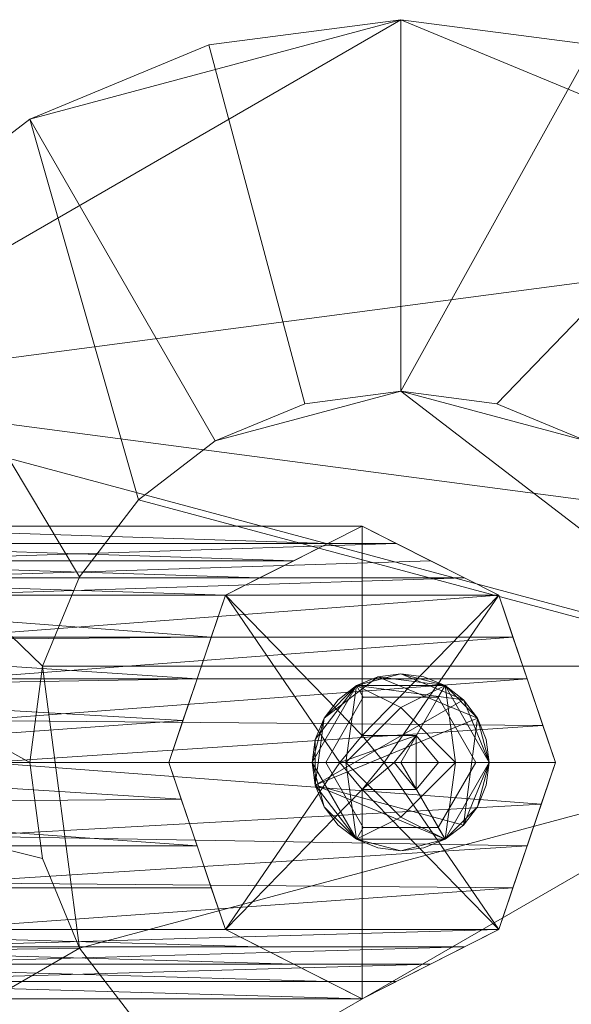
# Model space of a CAD drawing. Header units: millimetres. Extents: x 229 to 347, y 377 to 487.
# Tile 3 of 4: x 264 to 305, y 414 to 487. Entities that reach past the tile are written whole.
import ezdxf

# ---------------------------------------------------------------- set-up
doc = ezdxf.new("R2010")
doc.units = ezdxf.units.MM
doc.layers.add('E-LITE-EQPM', color=33, linetype='Continuous', lineweight=9)

# ---------------------------------------------------------------- blocks, each defined once
blk = doc.blocks.new('2019_ES_Iluminación_Estiluz_Volta_T-3533 - 2019_ES_Iluminación_Estiluz_Volta_T-3533-360495-_3D_')
at = {"layer": 'E-LITE-EQPM'}
mesh = blk.add_polyface(dxfattribs=at)
corners = [(27.496, 0, 2434.4), (29.37, 14.235, 2434.4), (34.864, 27.5, 2434.4), (43.605, 38.891, 2434.4), (54.996, 47.631, 2434.4), (68.261, 53.126, 2434.4), (82.496, 55, 2434.4), (96.731, 53.126, 2434.4), (109.996, 47.631, 2434.4), (121.387, 38.891, 2434.4), (130.127, 27.5, 2434.4), (135.622, 14.235, 2434.4), (137.496, 0, 2434.4), (135.622, -14.235, 2434.4), (130.127, -27.5, 2434.4), (121.387, -38.891, 2434.4), (109.996, -47.631, 2434.4), (96.731, -53.126, 2434.4), (82.496, -55, 2434.4), (68.261, -53.126, 2434.4), (54.996, -47.631, 2434.4), (43.605, -38.891, 2434.4), (34.864, -27.5, 2434.4), (29.37, -14.235, 2434.4), (54.996, 0, 2434.4), (55.933, -7.118, 2434.4), (58.68, -13.75, 2434.4), (63.05, -19.445, 2434.4), (68.746, -23.816, 2434.4), (75.378, -26.563, 2434.4), (82.496, -27.5, 2434.4), (89.613, -26.563, 2434.4), (96.246, -23.816, 2434.4), (101.941, -19.445, 2434.4), (106.311, -13.75, 2434.4), (109.059, -7.118, 2434.4), (109.996, 0, 2434.4), (109.059, 7.118, 2434.4), (106.311, 13.75, 2434.4), (101.941, 19.445, 2434.4), (96.246, 23.816, 2434.4), (89.613, 26.563, 2434.4), (82.496, 27.5, 2434.4), (75.378, 26.563, 2434.4), (68.746, 23.816, 2434.4), (63.05, 19.445, 2434.4), (58.68, 13.75, 2434.4), (55.933, 7.118, 2434.4)]
mesh.append_faces([[corners[k] for k in face] for face in [(7, 42, 6), (39, 10, 38), (45, 4, 44), (32, 16, 31), (15, 33, 14), (23, 26, 22), (29, 19, 28)]], dxfattribs={"vtx0": -1, "vtx1": -1})
mesh.append_faces([[corners[k] for k in face] for face in [(43, 5, 6, 42), (44, 4, 5, 43), (35, 12, 13, 34), (14, 33, 34, 13), (17, 30, 31, 16), (30, 17, 18), (20, 27, 28, 19), (27, 20, 21)]], dxfattribs={"vtx0": -1, "vtx2": -1})
mesh.append_faces([[corners[k] for k in face] for face in [(35, 36, 12)]], dxfattribs={"vtx1": -1, "vtx2": -1})
mesh.append_faces([[corners[k] for k in face] for face in [(40, 41, 8, 9), (41, 42, 7, 8), (9, 10, 39, 40), (36, 37, 11, 12), (37, 38, 10, 11), (3, 4, 45, 46), (2, 3, 46, 47), (47, 24, 1, 2), (0, 1, 24, 25), (32, 33, 15, 16), (26, 27, 21, 22), (23, 0, 25, 26), (18, 19, 29, 30)]], dxfattribs={"vtx1": -1, "vtx3": -1})
mesh = blk.add_polyface(dxfattribs=at)
corners = [(27.496, 0, 2438.4), (29.37, -14.235, 2438.4), (34.864, -27.5, 2438.4), (43.605, -38.891, 2438.4), (54.996, -47.631, 2438.4), (68.261, -53.126, 2438.4), (82.496, -55, 2438.4), (96.731, -53.126, 2438.4), (109.996, -47.631, 2438.4), (121.387, -38.891, 2438.4), (130.127, -27.5, 2438.4), (135.622, -14.235, 2438.4), (137.496, 0, 2438.4), (135.622, 14.235, 2438.4), (130.127, 27.5, 2438.4), (121.387, 38.891, 2438.4), (109.996, 47.631, 2438.4), (96.731, 53.126, 2438.4), (82.496, 55, 2438.4), (68.261, 53.126, 2438.4), (54.996, 47.631, 2438.4), (43.605, 38.891, 2438.4), (34.864, 27.5, 2438.4), (29.37, 14.235, 2438.4)]
mesh.append_faces([[corners[k] for k in face] for face in [(11, 9, 10), (6, 4, 5), (0, 22, 23), (20, 18, 19)]], dxfattribs={"vtx0": -1})
mesh.append_faces([[corners[k] for k in face] for face in [(22, 15, 18)]], dxfattribs={"vtx0": -1, "vtx1": -1, "vtx2": -1})
mesh.append_faces([[corners[k] for k in face] for face in [(22, 4, 11, 12)]], dxfattribs={"vtx0": -1, "vtx1": -1, "vtx3": -1})
mesh.append_faces([[corners[k] for k in face] for face in [(22, 12, 13)]], dxfattribs={"vtx0": -1, "vtx2": -1})
mesh.append_faces([[corners[k] for k in face] for face in [(18, 20, 21, 22)]], dxfattribs={"vtx0": -1, "vtx3": -1})
mesh.append_faces([[corners[k] for k in face] for face in [(17, 18, 15, 16)]], dxfattribs={"vtx1": -1})
mesh.append_faces([[corners[k] for k in face] for face in [(8, 9, 11, 4)]], dxfattribs={"vtx1": -1, "vtx2": -1, "vtx3": -1})
mesh.append_faces([[corners[k] for k in face] for face in [(6, 7, 8, 4), (2, 3, 4, 22), (0, 1, 2, 22), (13, 14, 15, 22)]], dxfattribs={"vtx2": -1, "vtx3": -1})
mesh = blk.add_polyface(dxfattribs=at)
corners = [(137.496, 0, 2434.4), (135.622, 14.235, 2434.4), (130.127, 27.5, 2434.4), (121.387, 38.891, 2434.4), (109.996, 47.631, 2434.4), (96.731, 53.126, 2434.4), (82.496, 55, 2434.4), (68.261, 53.126, 2434.4), (54.996, 47.631, 2434.4), (43.605, 38.891, 2434.4), (34.864, 27.5, 2434.4), (29.37, 14.235, 2434.4), (27.496, 0, 2434.4), (27.496, 0, 2438.4), (29.37, 14.235, 2438.4), (34.864, 27.5, 2438.4), (43.605, 38.891, 2438.4), (54.996, 47.631, 2438.4), (68.261, 53.126, 2438.4), (82.496, 55, 2438.4), (96.731, 53.126, 2438.4), (109.996, 47.631, 2438.4), (121.387, 38.891, 2438.4), (130.127, 27.5, 2438.4), (135.622, 14.235, 2438.4), (137.496, 0, 2438.4)]
mesh.append_faces([[corners[k] for k in face] for face in [(0, 1, 24, 25), (13, 14, 11, 12)]], dxfattribs={"vtx1": -1})
mesh.append_faces([[corners[k] for k in face] for face in [(1, 2, 23, 24), (3, 4, 21, 22), (2, 3, 22, 23), (4, 5, 20, 21), (19, 20, 5, 6), (6, 7, 18, 19), (7, 8, 17, 18), (9, 10, 15, 16), (8, 9, 16, 17), (10, 11, 14, 15)]], dxfattribs={"vtx1": -1, "vtx3": -1})
mesh = blk.add_polyface(dxfattribs=at)
corners = [(54.996, 0, 2436.4), (55.933, 7.118, 2436.4), (58.68, 13.75, 2436.4), (63.05, 19.445, 2436.4), (68.746, 23.816, 2436.4), (75.378, 26.563, 2436.4), (82.496, 27.5, 2436.4), (89.613, 26.563, 2436.4), (96.246, 23.816, 2436.4), (101.941, 19.445, 2436.4), (106.311, 13.75, 2436.4), (109.059, 7.118, 2436.4), (109.996, 0, 2436.4), (109.059, -7.118, 2436.4), (106.311, -13.75, 2436.4), (101.941, -19.445, 2436.4), (96.246, -23.816, 2436.4), (89.613, -26.563, 2436.4), (82.496, -27.5, 2436.4), (75.378, -26.563, 2436.4), (68.746, -23.816, 2436.4), (63.05, -19.445, 2436.4), (58.68, -13.75, 2436.4), (55.933, -7.118, 2436.4)]
mesh.append_faces([[corners[k] for k in face] for face in [(20, 12, 16, 18)]], dxfattribs={"vtx0": -1, "vtx1": -1, "vtx2": -1, "vtx3": -1})
mesh.append_faces([[corners[k] for k in face] for face in [(6, 11, 3, 4)]], dxfattribs={"vtx0": -1, "vtx1": -1, "vtx3": -1})
mesh.append_faces([[corners[k] for k in face] for face in [(17, 18, 16), (19, 20, 18), (9, 10, 8), (5, 6, 4)]], dxfattribs={"vtx1": -1})
mesh.append_faces([[corners[k] for k in face] for face in [(15, 16, 12, 14)]], dxfattribs={"vtx1": -1, "vtx2": -1})
mesh.append_faces([[corners[k] for k in face] for face in [(11, 12, 22, 1), (10, 11, 6, 8)]], dxfattribs={"vtx1": -1, "vtx2": -1, "vtx3": -1})
mesh.append_faces([[corners[k] for k in face] for face in [(12, 13, 14), (6, 7, 8)]], dxfattribs={"vtx2": -1})
mesh.append_faces([[corners[k] for k in face] for face in [(20, 21, 22, 12), (1, 2, 3, 11)]], dxfattribs={"vtx2": -1, "vtx3": -1})
mesh.append_faces([[corners[k] for k in face] for face in [(22, 23, 0, 1)]], dxfattribs={"vtx3": -1})
mesh = blk.add_polyface(dxfattribs=at)
corners = [(109.996, 0, 2436.4), (109.059, 7.118, 2436.4), (106.311, 13.75, 2436.4), (101.941, 19.445, 2436.4), (96.246, 23.816, 2436.4), (89.613, 26.563, 2436.4), (82.496, 27.5, 2436.4), (75.378, 26.563, 2436.4), (68.746, 23.816, 2436.4), (63.05, 19.445, 2436.4), (58.68, 13.75, 2436.4), (55.933, 7.118, 2436.4), (54.996, 0, 2436.4), (54.996, 0, 2434.4), (55.933, 7.118, 2434.4), (58.68, 13.75, 2434.4), (63.05, 19.445, 2434.4), (68.746, 23.816, 2434.4), (75.378, 26.563, 2434.4), (82.496, 27.5, 2434.4), (89.613, 26.563, 2434.4), (96.246, 23.816, 2434.4), (101.941, 19.445, 2434.4), (106.311, 13.75, 2434.4), (109.059, 7.118, 2434.4), (109.996, 0, 2434.4)]
mesh.append_faces([[corners[k] for k in face] for face in [(1, 24, 25, 0), (14, 11, 12, 13)]], dxfattribs={"vtx0": -1})
mesh.append_faces([[corners[k] for k in face] for face in [(2, 23, 24, 1), (4, 21, 22, 3), (3, 22, 23, 2), (5, 20, 21, 4), (20, 5, 6, 19), (7, 18, 19, 6), (8, 17, 18, 7), (10, 15, 16, 9), (9, 16, 17, 8), (11, 14, 15, 10)]], dxfattribs={"vtx0": -1, "vtx2": -1})
mesh = blk.add_polyface(dxfattribs=at)
corners = [(51.805, 0, 2331.059), (47.606, 12.374, 2333.999), (37.47, 17.5, 2341.097), (27.334, 12.374, 2348.194), (23.135, 0, 2351.134), (65.293, 0, 2411.342), (69.491, 12.374, 2408.402), (79.628, 17.5, 2401.304), (89.764, 12.374, 2394.207), (93.963, 0, 2391.267), (24.989, 5.465, 2349.836), (67.392, 6.187, 2409.872), (68.442, 9.281, 2409.137), (32.402, 14.937, 2344.645), (74.56, 14.937, 2404.853), (77.094, 16.219, 2403.079), (49.706, 6.187, 2332.529), (91.864, 6.187, 2392.737), (93.036, 2.732, 2391.916), (84.696, 14.937, 2397.755), (42.538, 14.937, 2337.548), (40.004, 16.219, 2339.322), (66.342, 3.094, 2410.607), (26.161, 8.92, 2349.015), (72.025, 13.656, 2406.628), (29.868, 13.656, 2346.42), (34.936, 16.219, 2342.871), (48.656, 9.281, 2333.264), (90.814, 9.281, 2393.472), (50.755, 3.094, 2331.794), (87.23, 13.656, 2395.981), (45.072, 13.656, 2335.773), (82.162, 16.219, 2399.53)]
mesh.append_faces([[corners[k] for k in face] for face in [(22, 4, 5)]], dxfattribs={"vtx0": -1})
mesh.append_faces([[corners[k] for k in face] for face in [(10, 11, 23), (4, 22, 10), (12, 23, 11), (16, 17, 29), (18, 29, 17), (6, 3, 12)]], dxfattribs={"vtx0": -1, "vtx1": -1})
mesh.append_faces([[corners[k] for k in face] for face in [(12, 3, 23), (24, 13, 25), (27, 8, 28), (15, 2, 26), (30, 1, 31), (6, 25, 3), (16, 28, 17), (19, 31, 20, 32), (13, 24, 14), (26, 14, 15), (28, 16, 27), (18, 0, 29), (31, 19, 30), (32, 20, 21)]], dxfattribs={"vtx0": -1, "vtx2": -1})
mesh.append_faces([[corners[k] for k in face] for face in [(9, 0, 18)]], dxfattribs={"vtx1": -1})
mesh.append_faces([[corners[k] for k in face] for face in [(15, 7, 2), (26, 13, 14), (22, 11, 10), (6, 24, 25), (27, 1, 8), (30, 8, 1)]], dxfattribs={"vtx1": -1, "vtx2": -1})
mesh.append_faces([[corners[k] for k in face] for face in [(7, 32, 21, 2)]], dxfattribs={"vtx1": -1, "vtx3": -1})
mesh = blk.add_polyface(dxfattribs=at)
corners = [(93.963, 0, 2391.267), (89.764, 12.374, 2394.207), (79.628, 17.5, 2401.304), (69.491, 12.374, 2408.402), (65.293, 0, 2411.342), (77.99, 0, 2402.451), (79.628, 2, 2401.304), (81.266, 0, 2400.157)]
mesh.append_faces([[corners[k] for k in face] for face in [(1, 7, 0)]], dxfattribs={"vtx0": -1})
mesh.append_faces([[corners[k] for k in face] for face in [(2, 6, 1)]], dxfattribs={"vtx0": -1, "vtx1": -1})
mesh.append_faces([[corners[k] for k in face] for face in [(5, 6, 3), (2, 3, 6), (6, 7, 1)]], dxfattribs={"vtx1": -1, "vtx2": -1})
mesh.append_faces([[corners[k] for k in face] for face in [(3, 4, 5)]], dxfattribs={"vtx2": -1})
mesh = blk.add_polyface(dxfattribs=at)
corners = [(75.933, 0, 2438.4), (79.214, 5.683, 2438.4), (85.777, 5.683, 2438.4), (89.058, 0, 2438.4), (89.058, 0, 2436.4), (88.835, 1.699, 2436.4), (88.179, 3.281, 2436.4), (87.136, 4.64, 2436.4), (85.777, 5.683, 2436.4), (84.194, 6.339, 2436.4), (82.496, 6.563, 2436.4), (80.797, 6.339, 2436.4), (79.214, 5.683, 2436.4), (77.855, 4.64, 2436.4), (76.812, 3.281, 2436.4), (76.157, 1.699, 2436.4), (75.933, 0, 2436.4), (89.058, 0, 2430.4), (85.777, 5.683, 2430.4), (79.214, 5.683, 2430.4), (75.933, 0, 2430.4), (75.933, 0, 2434.4), (76.157, 1.699, 2434.4), (76.812, 3.281, 2434.4), (77.855, 4.64, 2434.4), (79.214, 5.683, 2434.4), (80.797, 6.339, 2434.4), (82.496, 6.563, 2434.4), (84.194, 6.339, 2434.4), (85.777, 5.683, 2434.4), (87.136, 4.64, 2434.4), (88.179, 3.281, 2434.4), (88.835, 1.699, 2434.4), (89.058, 0, 2434.4)]
mesh.append_faces([[corners[k] for k in face] for face in [(7, 2, 6), (9, 2, 8), (13, 1, 12), (1, 14, 0), (14, 1, 13), (15, 0, 14), (30, 18, 29), (26, 19, 25), (24, 19, 23)]], dxfattribs={"vtx0": -1, "vtx1": -1})
mesh.append_faces([[corners[k] for k in face] for face in [(6, 2, 3), (2, 7, 8), (2, 9, 10), (1, 10, 11), (10, 1, 2), (31, 17, 18), (17, 31, 32), (18, 27, 28), (27, 18, 19), (23, 19, 20)]], dxfattribs={"vtx0": -1, "vtx2": -1})
mesh.append_faces([[corners[k] for k in face] for face in [(33, 17, 32), (21, 22, 20)]], dxfattribs={"vtx1": -1})
mesh.append_faces([[corners[k] for k in face] for face in [(5, 6, 3), (11, 12, 1), (30, 31, 18), (28, 29, 18), (26, 27, 19), (24, 25, 19), (22, 23, 20)]], dxfattribs={"vtx1": -1, "vtx2": -1})
mesh.append_faces([[corners[k] for k in face] for face in [(3, 4, 5), (15, 16, 0)]], dxfattribs={"vtx2": -1})
mesh = blk.add_polyface(dxfattribs=at)
corners = [(89.058, 0, 2436.4), (88.835, -1.699, 2436.4), (88.179, -3.281, 2436.4), (87.136, -4.64, 2436.4), (85.777, -5.683, 2436.4), (84.194, -6.339, 2436.4), (82.496, -6.563, 2436.4), (80.797, -6.339, 2436.4), (79.214, -5.683, 2436.4), (77.855, -4.64, 2436.4), (76.812, -3.281, 2436.4), (76.157, -1.699, 2436.4), (75.933, 0, 2436.4), (76.157, 1.699, 2436.4), (76.812, 3.281, 2436.4), (77.855, 4.64, 2436.4), (79.214, 5.683, 2436.4), (80.797, 6.339, 2436.4), (82.496, 6.563, 2436.4), (84.194, 6.339, 2436.4), (85.777, 5.683, 2436.4), (87.136, 4.64, 2436.4), (88.179, 3.281, 2436.4), (88.835, 1.699, 2436.4)]
mesh.append_faces([[corners[k] for k in face] for face in [(3, 0, 1, 2)]], dxfattribs={"vtx0": -1})
mesh.append_faces([[corners[k] for k in face] for face in [(0, 3, 22, 23)]], dxfattribs={"vtx0": -1, "vtx1": -1})
mesh.append_faces([[corners[k] for k in face] for face in [(4, 11, 22, 3), (8, 11, 4)]], dxfattribs={"vtx0": -1, "vtx1": -1, "vtx2": -1})
mesh.append_faces([[corners[k] for k in face] for face in [(22, 11, 14, 17)]], dxfattribs={"vtx0": -1, "vtx1": -1, "vtx2": -1, "vtx3": -1})
mesh.append_faces([[corners[k] for k in face] for face in [(5, 6, 4)]], dxfattribs={"vtx1": -1})
mesh.append_faces([[corners[k] for k in face] for face in [(9, 10, 11, 8), (18, 19, 20, 17)]], dxfattribs={"vtx2": -1})
mesh.append_faces([[corners[k] for k in face] for face in [(6, 7, 8, 4), (20, 21, 22, 17)]], dxfattribs={"vtx2": -1, "vtx3": -1})
mesh.append_faces([[corners[k] for k in face] for face in [(11, 12, 13, 14), (14, 15, 16, 17)]], dxfattribs={"vtx3": -1})
mesh = blk.add_polyface(dxfattribs=at)
corners = [(75.933, 0, 2434.4), (76.157, -1.699, 2434.4), (76.812, -3.281, 2434.4), (77.855, -4.64, 2434.4), (79.214, -5.683, 2434.4), (80.797, -6.339, 2434.4), (82.496, -6.563, 2434.4), (84.194, -6.339, 2434.4), (85.777, -5.683, 2434.4), (87.136, -4.64, 2434.4), (88.179, -3.281, 2434.4), (88.835, -1.699, 2434.4), (89.058, 0, 2434.4), (88.835, 1.699, 2434.4), (88.179, 3.281, 2434.4), (87.136, 4.64, 2434.4), (85.777, 5.683, 2434.4), (84.194, 6.339, 2434.4), (82.496, 6.563, 2434.4), (80.797, 6.339, 2434.4), (79.214, 5.683, 2434.4), (77.855, 4.64, 2434.4), (76.812, 3.281, 2434.4), (76.157, 1.699, 2434.4)]
mesh.append_faces([[corners[k] for k in face] for face in [(15, 12, 13, 14), (1, 23, 0), (6, 4, 5)]], dxfattribs={"vtx0": -1})
mesh.append_faces([[corners[k] for k in face] for face in [(23, 1, 15, 20), (9, 12, 15, 1)]], dxfattribs={"vtx0": -1, "vtx1": -1, "vtx2": -1, "vtx3": -1})
mesh.append_faces([[corners[k] for k in face] for face in [(8, 9, 1, 4)]], dxfattribs={"vtx1": -1, "vtx2": -1, "vtx3": -1})
mesh.append_faces([[corners[k] for k in face] for face in [(21, 22, 23, 20)]], dxfattribs={"vtx2": -1})
mesh.append_faces([[corners[k] for k in face] for face in [(18, 19, 20, 15), (6, 7, 8, 4)]], dxfattribs={"vtx2": -1, "vtx3": -1})
mesh.append_faces([[corners[k] for k in face] for face in [(15, 16, 17, 18), (9, 10, 11, 12), (1, 2, 3, 4)]], dxfattribs={"vtx3": -1})
mesh = blk.add_polyface(dxfattribs=at)
corners = [(78.433, 0, 2404.4), (75.933, 0, 2409.4), (79.214, 5.683, 2409.4), (85.777, 5.683, 2409.4), (89.058, 0, 2409.4), (86.558, 0, 2404.4), (82.496, 4.062, 2404.4)]
mesh.append_faces([[corners[k] for k in face] for face in [(3, 5, 6), (6, 2, 3)]], dxfattribs={"vtx0": -1, "vtx2": -1})
mesh.append_faces([[corners[k] for k in face] for face in [(4, 5, 3), (1, 2, 0)]], dxfattribs={"vtx1": -1})
mesh.append_faces([[corners[k] for k in face] for face in [(6, 0, 2)]], dxfattribs={"vtx1": -1, "vtx2": -1})
mesh = blk.add_polyface(dxfattribs=at)
corners = [(89.058, 0, 2438.4), (85.777, 5.683, 2438.4), (79.214, 5.683, 2438.4), (75.933, 0, 2438.4), (82.496, 0, 2438.4)]
mesh.append_faces([[corners[k] for k in face] for face in [(0, 1, 4)]], dxfattribs={"vtx1": -1})
mesh.append_faces([[corners[k] for k in face] for face in [(2, 3, 4, 1)]], dxfattribs={"vtx2": -1})
mesh = blk.add_polyface(dxfattribs=at)
corners = [(75.933, 0, 2430.4), (79.214, 5.683, 2430.4), (85.777, 5.683, 2430.4), (89.058, 0, 2430.4), (88.058, 0, 2430.4), (85.277, 4.817, 2430.4), (79.714, 4.817, 2430.4), (76.933, 0, 2430.4)]
mesh.append_faces([[corners[k] for k in face] for face in [(1, 6, 7, 0)]], dxfattribs={"vtx0": -1})
mesh.append_faces([[corners[k] for k in face] for face in [(2, 5, 6, 1)]], dxfattribs={"vtx0": -1, "vtx2": -1})
mesh.append_faces([[corners[k] for k in face] for face in [(4, 5, 2, 3)]], dxfattribs={"vtx1": -1})
mesh = blk.add_polyface(dxfattribs=at)
corners = [(76.933, 0, 2429.4), (79.714, 4.817, 2429.4), (85.277, 4.817, 2429.4), (88.058, 0, 2429.4), (89.058, 0, 2429.4), (85.777, 5.683, 2429.4), (79.214, 5.683, 2429.4), (75.933, 0, 2429.4)]
mesh.append_faces([[corners[k] for k in face] for face in [(5, 2, 3, 4)]], dxfattribs={"vtx0": -1})
mesh.append_faces([[corners[k] for k in face] for face in [(0, 1, 6, 7)]], dxfattribs={"vtx1": -1})
mesh.append_faces([[corners[k] for k in face] for face in [(1, 2, 5, 6)]], dxfattribs={"vtx1": -1, "vtx3": -1})
mesh = blk.add_polyface(dxfattribs=at)
corners = [(89.058, 0, 2409.4), (85.777, 5.683, 2409.4), (79.214, 5.683, 2409.4), (75.933, 0, 2409.4), (75.933, 0, 2429.4), (79.214, 5.683, 2429.4), (85.777, 5.683, 2429.4), (89.058, 0, 2429.4)]
mesh.append_faces([[corners[k] for k in face] for face in [(5, 2, 3, 4)]], dxfattribs={"vtx0": -1})
mesh.append_faces([[corners[k] for k in face] for face in [(6, 1, 2, 5)]], dxfattribs={"vtx0": -1, "vtx2": -1})
mesh.append_faces([[corners[k] for k in face] for face in [(7, 0, 1, 6)]], dxfattribs={"vtx2": -1})
mesh = blk.add_polyface(dxfattribs=at)
corners = [(76.933, 0, 2430.4), (79.714, 4.817, 2430.4), (85.277, 4.817, 2430.4), (88.058, 0, 2430.4), (88.058, 0, 2429.4), (85.277, 4.817, 2429.4), (79.714, 4.817, 2429.4), (76.933, 0, 2429.4)]
mesh.append_faces([[corners[k] for k in face] for face in [(1, 6, 7, 0)]], dxfattribs={"vtx0": -1})
mesh.append_faces([[corners[k] for k in face] for face in [(2, 5, 6, 1)]], dxfattribs={"vtx0": -1, "vtx2": -1})
mesh.append_faces([[corners[k] for k in face] for face in [(3, 4, 5, 2)]], dxfattribs={"vtx2": -1})
mesh = blk.add_polyface(dxfattribs=at)
corners = [(78.433, 0, 2404.4), (82.496, 4.062, 2404.4), (86.558, 0, 2404.4), (82.496, 0, 2404.4)]
mesh.append_faces([[corners[k] for k in face] for face in [(1, 2, 3, 0)]])
mesh = blk.add_polyface(dxfattribs=at)
corners = [(81.266, 0, 2400.157), (79.628, 2, 2401.304), (77.99, 0, 2402.451), (82.005, 0, 2408.185), (83.643, 2, 2407.038), (85.281, 0, 2405.891)]
mesh.append_faces([[corners[k] for k in face] for face in [(2, 4, 1)]], dxfattribs={"vtx0": -1, "vtx1": -1})
mesh.append_faces([[corners[k] for k in face] for face in [(3, 4, 2)]], dxfattribs={"vtx1": -1})
mesh.append_faces([[corners[k] for k in face] for face in [(5, 0, 1, 4)]], dxfattribs={"vtx2": -1})
mesh = blk.add_polyface(dxfattribs=at)
corners = [(85.281, 0, 2405.891), (83.643, 2, 2407.038), (82.005, 0, 2408.185), (83.643, 0, 2407.038)]
mesh.append_faces([[corners[k] for k in face] for face in [(3, 1, 2), (1, 3, 0)]], dxfattribs={"vtx0": -1})
mesh = blk.add_polyface(dxfattribs=at)
corners = [(23.135, 0, 2351.134), (27.334, -12.374, 2348.194), (37.47, -17.5, 2341.097), (47.606, -12.374, 2333.999), (51.805, 0, 2331.059), (93.963, 0, 2391.267), (89.764, -12.374, 2394.207), (79.628, -17.5, 2401.304), (69.491, -12.374, 2408.402), (65.293, 0, 2411.342), (49.951, -5.465, 2332.357), (91.864, -6.187, 2392.737), (90.814, -9.281, 2393.472), (42.538, -14.937, 2337.548), (84.696, -14.937, 2397.755), (82.162, -16.219, 2399.53), (25.234, -6.187, 2349.664), (67.392, -6.187, 2409.872), (66.22, -2.732, 2410.693), (74.56, -14.937, 2404.853), (32.402, -14.937, 2344.645), (34.936, -16.219, 2342.871), (92.913, -3.094, 2392.002), (48.779, -8.92, 2333.178), (87.23, -13.656, 2395.981), (45.072, -13.656, 2335.773), (40.004, -16.219, 2339.322), (26.284, -9.281, 2348.929), (68.442, -9.281, 2409.137), (24.184, -3.094, 2350.399), (72.025, -13.656, 2406.628), (29.868, -13.656, 2346.42), (77.094, -16.219, 2403.079)]
mesh.append_faces([[corners[k] for k in face] for face in [(22, 4, 5)]], dxfattribs={"vtx0": -1})
mesh.append_faces([[corners[k] for k in face] for face in [(10, 11, 23), (12, 23, 11), (4, 22, 10), (16, 17, 29), (18, 29, 17), (6, 3, 12)]], dxfattribs={"vtx0": -1, "vtx1": -1})
mesh.append_faces([[corners[k] for k in face] for face in [(12, 3, 23), (6, 25, 3), (24, 13, 25), (30, 1, 31), (21, 7, 32), (19, 31, 20), (13, 24, 14), (26, 14, 15), (18, 0, 29), (31, 19, 30), (32, 20, 21)]], dxfattribs={"vtx0": -1, "vtx2": -1})
mesh.append_faces([[corners[k] for k in face] for face in [(9, 0, 18)]], dxfattribs={"vtx1": -1})
mesh.append_faces([[corners[k] for k in face] for face in [(21, 2, 7), (26, 13, 14), (32, 19, 20), (22, 11, 10), (6, 24, 25), (30, 8, 1)]], dxfattribs={"vtx1": -1, "vtx2": -1})
mesh.append_faces([[corners[k] for k in face] for face in [(15, 7, 2, 26), (8, 28, 27, 1), (28, 17, 16, 27)]], dxfattribs={"vtx1": -1, "vtx3": -1})
mesh = blk.add_polyface(dxfattribs=at)
corners = [(27.496, 0, 2434.4), (29.37, -14.235, 2434.4), (34.864, -27.5, 2434.4), (43.605, -38.891, 2434.4), (54.996, -47.631, 2434.4), (68.261, -53.126, 2434.4), (82.496, -55, 2434.4), (96.731, -53.126, 2434.4), (109.996, -47.631, 2434.4), (121.387, -38.891, 2434.4), (130.127, -27.5, 2434.4), (135.622, -14.235, 2434.4), (137.496, 0, 2434.4), (137.496, 0, 2438.4), (135.622, -14.235, 2438.4), (130.127, -27.5, 2438.4), (121.387, -38.891, 2438.4), (109.996, -47.631, 2438.4), (96.731, -53.126, 2438.4), (82.496, -55, 2438.4), (68.261, -53.126, 2438.4), (54.996, -47.631, 2438.4), (43.605, -38.891, 2438.4), (34.864, -27.5, 2438.4), (29.37, -14.235, 2438.4), (27.496, 0, 2438.4)]
mesh.append_faces([[corners[k] for k in face] for face in [(0, 1, 24, 25), (13, 14, 11, 12)]], dxfattribs={"vtx1": -1})
mesh.append_faces([[corners[k] for k in face] for face in [(1, 2, 23, 24), (3, 4, 21, 22), (2, 3, 22, 23), (4, 5, 20, 21), (19, 20, 5, 6), (6, 7, 18, 19), (7, 8, 17, 18), (9, 10, 15, 16), (8, 9, 16, 17), (10, 11, 14, 15)]], dxfattribs={"vtx1": -1, "vtx3": -1})
mesh = blk.add_polyface(dxfattribs=at)
corners = [(54.996, 0, 2436.4), (55.933, -7.118, 2436.4), (58.68, -13.75, 2436.4), (63.05, -19.445, 2436.4), (68.746, -23.816, 2436.4), (75.378, -26.563, 2436.4), (82.496, -27.5, 2436.4), (89.613, -26.563, 2436.4), (96.246, -23.816, 2436.4), (101.941, -19.445, 2436.4), (106.311, -13.75, 2436.4), (109.059, -7.118, 2436.4), (109.996, 0, 2436.4), (109.996, 0, 2434.4), (109.059, -7.118, 2434.4), (106.311, -13.75, 2434.4), (101.941, -19.445, 2434.4), (96.246, -23.816, 2434.4), (89.613, -26.563, 2434.4), (82.496, -27.5, 2434.4), (75.378, -26.563, 2434.4), (68.746, -23.816, 2434.4), (63.05, -19.445, 2434.4), (58.68, -13.75, 2434.4), (55.933, -7.118, 2434.4), (54.996, 0, 2434.4)]
mesh.append_faces([[corners[k] for k in face] for face in [(1, 24, 25, 0), (14, 11, 12, 13)]], dxfattribs={"vtx0": -1})
mesh.append_faces([[corners[k] for k in face] for face in [(2, 23, 24, 1), (4, 21, 22, 3), (3, 22, 23, 2), (5, 20, 21, 4), (20, 5, 6, 19), (7, 18, 19, 6), (8, 17, 18, 7), (10, 15, 16, 9), (9, 16, 17, 8), (11, 14, 15, 10)]], dxfattribs={"vtx0": -1, "vtx2": -1})
mesh = blk.add_polyface(dxfattribs=at)
corners = [(65.293, 0, 2411.342), (69.491, -12.374, 2408.402), (79.628, -17.5, 2401.304), (89.764, -12.374, 2394.207), (93.963, 0, 2391.267), (81.266, 0, 2400.157), (79.628, -2, 2401.304), (77.99, 0, 2402.451)]
mesh.append_faces([[corners[k] for k in face] for face in [(1, 7, 0)]], dxfattribs={"vtx0": -1})
mesh.append_faces([[corners[k] for k in face] for face in [(2, 6, 1), (7, 1, 6), (3, 6, 2)]], dxfattribs={"vtx0": -1, "vtx1": -1})
mesh.append_faces([[corners[k] for k in face] for face in [(5, 6, 3)]], dxfattribs={"vtx1": -1, "vtx2": -1})
mesh.append_faces([[corners[k] for k in face] for face in [(3, 4, 5)]], dxfattribs={"vtx2": -1})
mesh = blk.add_polyface(dxfattribs=at)
corners = [(89.058, 0, 2438.4), (85.777, -5.683, 2438.4), (79.214, -5.683, 2438.4), (75.933, 0, 2438.4), (75.933, 0, 2436.4), (76.157, -1.699, 2436.4), (76.812, -3.281, 2436.4), (77.855, -4.64, 2436.4), (79.214, -5.683, 2436.4), (80.797, -6.339, 2436.4), (82.496, -6.563, 2436.4), (84.194, -6.339, 2436.4), (85.777, -5.683, 2436.4), (87.136, -4.64, 2436.4), (88.179, -3.281, 2436.4), (88.835, -1.699, 2436.4), (89.058, 0, 2436.4), (75.933, 0, 2430.4), (79.214, -5.683, 2430.4), (85.777, -5.683, 2430.4), (89.058, 0, 2430.4), (89.058, 0, 2434.4), (88.835, -1.699, 2434.4), (88.179, -3.281, 2434.4), (87.136, -4.64, 2434.4), (85.777, -5.683, 2434.4), (84.194, -6.339, 2434.4), (82.496, -6.563, 2434.4), (80.797, -6.339, 2434.4), (79.214, -5.683, 2434.4), (77.855, -4.64, 2434.4), (76.812, -3.281, 2434.4), (76.157, -1.699, 2434.4), (75.933, 0, 2434.4)]
mesh.append_faces([[corners[k] for k in face] for face in [(9, 2, 8), (1, 14, 0), (14, 1, 13), (15, 0, 14), (30, 18, 29), (26, 19, 25)]], dxfattribs={"vtx0": -1, "vtx1": -1})
mesh.append_faces([[corners[k] for k in face] for face in [(6, 2, 3), (2, 7, 8), (2, 9, 10), (10, 1, 2), (31, 17, 18), (17, 31, 32), (18, 27, 28), (27, 18, 19), (23, 19, 20), (20, 22, 23)]], dxfattribs={"vtx0": -1, "vtx2": -1})
mesh.append_faces([[corners[k] for k in face] for face in [(4, 5, 3), (33, 17, 32), (21, 22, 20)]], dxfattribs={"vtx1": -1})
mesh.append_faces([[corners[k] for k in face] for face in [(6, 7, 2), (5, 6, 3), (10, 11, 1), (12, 13, 1), (11, 12, 1), (30, 31, 18), (28, 29, 18), (26, 27, 19), (24, 25, 19), (23, 24, 19)]], dxfattribs={"vtx1": -1, "vtx2": -1})
mesh.append_faces([[corners[k] for k in face] for face in [(15, 16, 0)]], dxfattribs={"vtx2": -1})
mesh = blk.add_polyface(dxfattribs=at)
corners = [(89.058, 0, 2409.4), (85.777, -5.683, 2409.4), (79.214, -5.683, 2409.4), (75.933, 0, 2409.4), (78.433, 0, 2404.4), (82.496, -4.062, 2404.4), (86.558, 0, 2404.4)]
mesh.append_faces([[corners[k] for k in face] for face in [(2, 4, 5), (5, 1, 2)]], dxfattribs={"vtx0": -1, "vtx2": -1})
mesh.append_faces([[corners[k] for k in face] for face in [(3, 4, 2), (0, 1, 6)]], dxfattribs={"vtx1": -1})
mesh.append_faces([[corners[k] for k in face] for face in [(5, 6, 1)]], dxfattribs={"vtx1": -1, "vtx2": -1})
mesh = blk.add_polyface(dxfattribs=at)
corners = [(75.933, 0, 2438.4), (79.214, -5.683, 2438.4), (85.777, -5.683, 2438.4), (89.058, 0, 2438.4), (82.496, 0, 2438.4)]
mesh.append_faces([[corners[k] for k in face] for face in [(2, 3, 4)]], dxfattribs={"vtx2": -1})
mesh.append_faces([[corners[k] for k in face] for face in [(4, 0, 1, 2)]], dxfattribs={"vtx3": -1})
mesh = blk.add_polyface(dxfattribs=at)
corners = [(89.058, 0, 2430.4), (85.777, -5.683, 2430.4), (79.214, -5.683, 2430.4), (75.933, 0, 2430.4), (76.933, 0, 2430.4), (79.714, -4.817, 2430.4), (85.277, -4.817, 2430.4), (88.058, 0, 2430.4)]
mesh.append_faces([[corners[k] for k in face] for face in [(5, 6, 1, 2)]], dxfattribs={"vtx1": -1, "vtx3": -1})
mesh.append_faces([[corners[k] for k in face] for face in [(7, 0, 1, 6)]], dxfattribs={"vtx2": -1})
mesh.append_faces([[corners[k] for k in face] for face in [(2, 3, 4, 5)]], dxfattribs={"vtx3": -1})
mesh = blk.add_polyface(dxfattribs=at)
corners = [(88.058, 0, 2429.4), (85.277, -4.817, 2429.4), (79.714, -4.817, 2429.4), (76.933, 0, 2429.4), (75.933, 0, 2429.4), (79.214, -5.683, 2429.4), (85.777, -5.683, 2429.4), (89.058, 0, 2429.4)]
mesh.append_faces([[corners[k] for k in face] for face in [(6, 1, 2, 5)]], dxfattribs={"vtx0": -1, "vtx2": -1})
mesh.append_faces([[corners[k] for k in face] for face in [(3, 4, 5, 2)]], dxfattribs={"vtx2": -1})
mesh.append_faces([[corners[k] for k in face] for face in [(6, 7, 0, 1)]], dxfattribs={"vtx3": -1})
mesh = blk.add_polyface(dxfattribs=at)
corners = [(75.933, 0, 2409.4), (79.214, -5.683, 2409.4), (85.777, -5.683, 2409.4), (89.058, 0, 2409.4), (89.058, 0, 2429.4), (85.777, -5.683, 2429.4), (79.214, -5.683, 2429.4), (75.933, 0, 2429.4)]
mesh.append_faces([[corners[k] for k in face] for face in [(5, 2, 3, 4)]], dxfattribs={"vtx0": -1})
mesh.append_faces([[corners[k] for k in face] for face in [(6, 1, 2, 5)]], dxfattribs={"vtx0": -1, "vtx2": -1})
mesh.append_faces([[corners[k] for k in face] for face in [(7, 0, 1, 6)]], dxfattribs={"vtx2": -1})
mesh = blk.add_polyface(dxfattribs=at)
corners = [(88.058, 0, 2430.4), (85.277, -4.817, 2430.4), (79.714, -4.817, 2430.4), (76.933, 0, 2430.4), (76.933, 0, 2429.4), (79.714, -4.817, 2429.4), (85.277, -4.817, 2429.4), (88.058, 0, 2429.4)]
mesh.append_faces([[corners[k] for k in face] for face in [(1, 6, 7, 0)]], dxfattribs={"vtx0": -1})
mesh.append_faces([[corners[k] for k in face] for face in [(2, 5, 6, 1)]], dxfattribs={"vtx0": -1, "vtx2": -1})
mesh.append_faces([[corners[k] for k in face] for face in [(3, 4, 5, 2)]], dxfattribs={"vtx2": -1})
mesh = blk.add_polyface(dxfattribs=at)
corners = [(77.99, 0, 2402.451), (79.628, -2, 2401.304), (81.266, 0, 2400.157), (85.281, 0, 2405.891), (83.643, -2, 2407.038), (82.005, 0, 2408.185)]
mesh.append_faces([[corners[k] for k in face] for face in [(1, 5, 0)]], dxfattribs={"vtx0": -1})
mesh.append_faces([[corners[k] for k in face] for face in [(5, 1, 4)]], dxfattribs={"vtx0": -1, "vtx1": -1})
mesh.append_faces([[corners[k] for k in face] for face in [(2, 3, 4, 1)]], dxfattribs={"vtx2": -1})
mesh = blk.add_polyface(dxfattribs=at)
corners = [(86.558, 0, 2404.4), (82.496, -4.062, 2404.4), (78.433, 0, 2404.4), (82.496, 0, 2404.4)]
mesh.append_faces([[corners[k] for k in face] for face in [(3, 0, 1, 2)]])
mesh = blk.add_polyface(dxfattribs=at)
corners = [(82.005, 0, 2408.185), (83.643, -2, 2407.038), (85.281, 0, 2405.891), (83.643, 0, 2407.038)]
mesh.append_faces([[corners[k] for k in face] for face in [(1, 3, 0), (3, 1, 2)]], dxfattribs={"vtx0": -1})

msp = doc.modelspace()

# ---------------------------------------------------------------- block references
at = {"layer": 'E-LITE-EQPM'}
msp.add_blockref('2019_ES_Iluminación_Estiluz_Volta_T-3533 - 2019_ES_Iluminación_Estiluz_Volta_T-3533-360495-_3D_', (209.627, 431.533, 161.6), dxfattribs=at)

doc.saveas('drawing.dxf')
